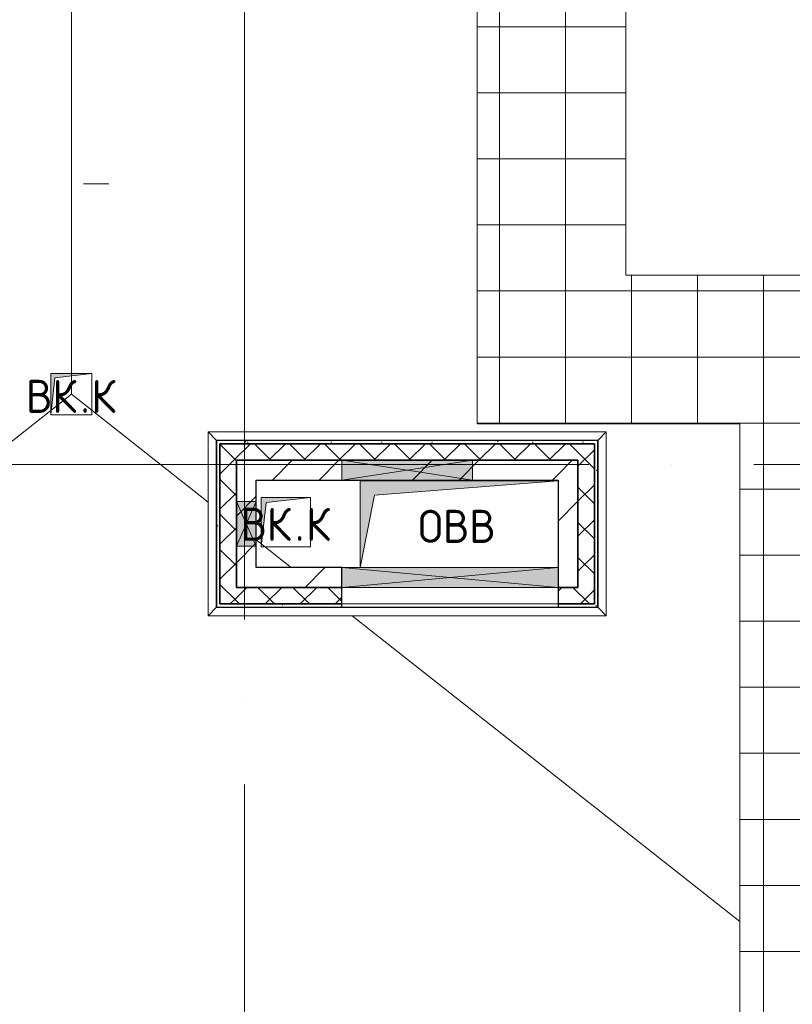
# Model space of a CAD drawing. Header units: millimetres. Extents: x -30540 to 143646, y -11730 to 123410.
# Tile 78 of 114: x 98292 to 102974, y 40080 to 46043. Entities that reach past the tile are written whole.
import ezdxf

# ---------------------------------------------------------------- set-up
doc = ezdxf.new("R2010")
doc.units = ezdxf.units.MM
doc.linetypes.add('ADSK_Линия сетки', pattern=[5000, 4000, -500, 0, -500])
for name, color, linetype, lineweight in [('A-____-NOTE-TEXT', 7, 'Continuous', 18), ('A-GENM-____-OTLN', 7, 'Continuous', 18), ('A-GLAZ-____-MCUT', 7, 'Continuous', 9), ('A-GLAZ-____-OTLN', 7, 'Continuous', 18), ('A-ROOF-____-OTLN', 7, 'Continuous', 18), ('A-ROOF-____-PATT', 7, 'Continuous', 18), ('A-WALL-____-MCUT', 7, 'Continuous', 40), ('A-WALL-____-OTLN', 7, 'Continuous', 18), ('A-WALL-____-PATT', 7, 'Continuous', 40), ('I-WALL-____-MCUT', 7, 'Continuous', 40), ('I-WALL-____-OTLN', 7, 'Continuous', 18), ('M-EQPM-____-OTLN', 7, 'Continuous', 18), ('P-SANR-FIXT-OTLN', 7, 'Continuous', 18), ('S-GRID-____-OTLN', 7, 'Continuous', 9)]:
    doc.layers.add(name, color=color, linetype=linetype, lineweight=lineweight)
doc.styles.add('GOST Common', font='GOST_Common.ttf', dxfattribs={"height": 200})
pattern_1 = [(45, (0, 0), (-424.264, 424.264), []), (45, (0, 282.8), (-424.264, 424.264), [])]
pattern_2 = [(45, (0, 0), (-106.06602, 106.06602), []), (135, (0, 0), (-106.06602, -106.06602), [])]
pattern_3 = [(0, (0, 0), (406.4, 101.6), [6.706, -298.094, 6.706, -298.094, -1625.6]), (0, (0, 0), (406.4, 101.6), [-609.6, 6.706, -602.894, 6.706, -298.094, -711.2]), (0, (0, 0), (406.4, 101.6), [-1524, 6.706, -196.494, 6.706, -501.294]), (120, (152.4, 50.8), (-291.18818, 301.15272), [6.706, -298.094, 6.706, -298.094, -1625.6]), (120, (152.4, 50.8), (-291.18818, 301.15272), [-609.6, 6.706, -602.894, 6.706, -298.094, -711.2]), (120, (152.4, 50.8), (-291.18818, 301.15272), [-1524, 6.706, -196.494, 6.706, -501.294]), (240, (203.2, 254), (-115.21182, -402.75272), [6.706, -298.094, 6.706, -298.094, -1625.6]), (240, (203.2, 254), (-115.21182, -402.75272), [-609.6, 6.706, -602.894, 6.706, -298.094, -711.2]), (240, (203.2, 254), (-115.21182, -402.75272), [-1524, 6.706, -196.494, 6.706, -501.294])]

# ---------------------------------------------------------------- blocks, each defined once
blk = doc.blocks.new('АР_Отверстие прямоугольное - ОВВ-6391445-Кровля')
at = {"layer": 'A-GLAZ-____-OTLN', "lineweight": 13, "true_color": 0xf9f9f9}
blk.add_hatch(color=7, dxfattribs=at).paths.add_polyline_path([(520, -60), (520, 60), (-270, 60), (-270, -60), (-198.8, -60)])
at = {"layer": 'A-GLAZ-____-MCUT', "color": 254, "lineweight": 15, "true_color": 0xcccccc}
for p, q in [((-270, 60), (-270, -60)), ((520, 60), (520, -60))]:
    blk.add_line(p, q, dxfattribs=at)
at = {"layer": 'A-GLAZ-____-OTLN', "color": 254, "lineweight": 5, "true_color": 0xcccccc}
for p, q in [((520, 60), (-270, -60)), ((-270, 60), (520, -60))]:
    blk.add_line(p, q, dxfattribs=at)
at = {"layer": 'A-GLAZ-____-OTLN', "color": 254, "lineweight": 13, "true_color": 0xcccccc}
for p, q in [((520, 60), (-270, 60)), ((-270, 60), (-270, -60)), ((520, -60), (520, 60)), ((-270, -60), (520, -60))]:
    blk.add_line(p, q, dxfattribs=at)
blk = doc.blocks.new('АР_Отверстие прямоугольное - ОВВ-5785469-Кровля')
at = {"layer": 'A-GLAZ-____-OTLN', "lineweight": 13, "true_color": 0xf9f9f9}
blk.add_hatch(color=7, dxfattribs=at).paths.add_polyline_path([(-530, -60), (780, -60), (780, 60), (-530, 60)])
at = {"layer": 'A-GLAZ-____-MCUT', "color": 254, "lineweight": 15, "true_color": 0xcccccc}
for p, q in [((-530, 60), (-530, -60)), ((780, 60), (780, -60))]:
    blk.add_line(p, q, dxfattribs=at)
at = {"layer": 'A-GLAZ-____-OTLN', "color": 254, "lineweight": 5, "true_color": 0xcccccc}
for p, q in [((780, 60), (-530, -60)), ((-530, 60), (780, -60))]:
    blk.add_line(p, q, dxfattribs=at)
at = {"layer": 'A-GLAZ-____-OTLN', "color": 254, "lineweight": 13, "true_color": 0xcccccc}
for p, q in [((780, 60), (-530, 60)), ((-530, 60), (-530, -60)), ((780, -60), (780, 60)), ((-530, -60), (780, -60))]:
    blk.add_line(p, q, dxfattribs=at)
blk = doc.blocks.new('АР_Отверстие прямоугольное1 - ВК-6638912-Кровля')
at = {"layer": 'A-GLAZ-____-OTLN', "lineweight": 13, "true_color": 0xf9f9f9}
blk.add_hatch(color=7, dxfattribs=at).paths.add_polyline_path([(-10, -60), (260, -60), (260, 60), (-10, 60)])
at = {"layer": 'A-GLAZ-____-MCUT', "color": 254, "lineweight": 15, "true_color": 0xcccccc}
for p, q in [((-10, 60), (-10, -60)), ((260, 60), (260, -60))]:
    blk.add_line(p, q, dxfattribs=at)
at = {"layer": 'A-GLAZ-____-OTLN', "color": 254, "lineweight": 5, "true_color": 0xcccccc}
for p, q in [((260, 60), (-10, -60)), ((-10, 60), (260, -60))]:
    blk.add_line(p, q, dxfattribs=at)
at = {"layer": 'A-GLAZ-____-OTLN', "color": 254, "lineweight": 13, "true_color": 0xcccccc}
for p, q in [((260, 60), (-10, 60)), ((-10, 60), (-10, -60)), ((260, -60), (260, 60)), ((-10, -60), (260, -60))]:
    blk.add_line(p, q, dxfattribs=at)
blk = doc.blocks.new('_GM_Dt-St-D_Фартук гнутый из оцинкованной стали_Пристенный_Тип 1__c-верхняя кромка с отгибом_ - ФС-1_3_50х70У100-1_5_t__RAL7016-6262802-Кровля')
at = {"layer": 'A-GENM-____-OTLN', "color": 254, "lineweight": 13, "true_color": 0xcccccc}
for p, q in [((0, 50), (2413, 50)), ((50, 0), (0, 50)), ((50, 0), (2363, 0)), ((50, 0), (50, -1.5)), ((2413, 50), (2363, 0)), ((2363, -1.5), (2363, 0))]:
    blk.add_line(p, q, dxfattribs=at)
blk = doc.blocks.new('_GM_Dt-St-D_Фартук гнутый из оцинкованной стали_Пристенный_Тип 1__c-верхняя кромка с отгибом_ - ФС-1_3_50х70У100-1_5_t__RAL7016-6262808-Кровля')
at = {"layer": 'A-GENM-____-OTLN', "color": 254, "lineweight": 13, "true_color": 0xcccccc}
for p, q in [((0, 50), (1113, 50)), ((50, 0), (0, 50)), ((50, 0), (1063, 0)), ((50, 0), (50, -1.5)), ((1113, 50), (1063, 0)), ((1063, -1.5), (1063, 0))]:
    blk.add_line(p, q, dxfattribs=at)
blk = doc.blocks.new('_GM_Dt-St-D_Фартук гнутый из оцинкованной стали_Пристенный_Тип 1__c-верхняя кромка с отгибом_ - ФС-1_3_50х70У100-1_5_t__RAL7016-6262805-Кровля')
at = {"layer": 'A-GENM-____-OTLN', "color": 254, "lineweight": 13, "true_color": 0xcccccc}
for p, q in [((0, -50), (50, 0)), ((50, 1.5), (50, 0)), ((1063, 0), (50, 0)), ((1063, 0), (1063, 1.5)), ((1063, 0), (1113, -50)), ((1113, -50), (0, -50))]:
    blk.add_line(p, q, dxfattribs=at)
blk = doc.blocks.new('_GM_Dt-St-D_Фартук гнутый из оцинкованной стали_Пристенный_Тип 1__c-верхняя кромка с отгибом_ - ФС-1_3_50х70У100-1_5_t__RAL7016-6262843-Кровля')
at = {"layer": 'A-GENM-____-OTLN', "color": 254, "lineweight": 13, "true_color": 0xcccccc}
for p, q in [((50, 1.5), (50, 0)), ((2363, 0), (50, 0)), ((2363, 0), (2363, 1.5)), ((2363, 0), (2413, -50)), ((0, -50), (50, 0)), ((2413, -50), (0, -50))]:
    blk.add_line(p, q, dxfattribs=at)
blk = doc.blocks.new('АР_Канал вертикальный прямоугольный - ВК_К-5750316-Кровля')
at = {"layer": 'M-EQPM-____-OTLN', "lineweight": 13, "true_color": 0xe2e2e2}
blk.add_hatch(color=254, dxfattribs=at).paths.add_polyline_path([(-150, -150), (-120, 120), (150, 150), (-150, 150)])
at = {"layer": 'M-EQPM-____-OTLN', "color": 253, "lineweight": 13, "true_color": 0xaaaaaa}
for p, q in [((150, 150), (-150, 150)), ((-150, 150), (-150, -150)), ((150, 150), (-150, 150)), ((-150, 150), (-150, -150)), ((-150, -150), (-150, 150)), ((-150, 150), (150, 150)), ((-150, -150), (-120, 120)), ((-150, -150), (-120, 120)), ((-120, 120), (150, 150)), ((-120, 120), (150, 150)), ((150, -150), (150, 150)), ((150, 150), (150, -150)), ((-150, -150), (150, -150)), ((150, -150), (-150, -150))]:
    blk.add_line(p, q, dxfattribs=at)
blk = doc.blocks.new('АР_Канал вертикальный прямоугольный - ОВВ-5757467-Кровля')
at = {"layer": 'M-EQPM-____-OTLN', "lineweight": 13, "true_color": 0xe2e2e2}
blk.add_hatch(color=254, dxfattribs=at).paths.add_polyline_path([(-600, -262.5), (-513.75, 176.25), (600, 262.5), (-600, 262.5)])
at = {"layer": 'M-EQPM-____-OTLN', "color": 253, "lineweight": 13, "true_color": 0xaaaaaa}
for p, q in [((600, 262.5), (-600, 262.5)), ((-600, 262.5), (-600, -262.5)), ((600, 262.5), (-600, 262.5)), ((-600, 262.5), (-600, -262.5)), ((-600, -262.5), (-600, 262.5)), ((-600, 262.5), (600, 262.5)), ((-513.75, 176.25), (600, 262.5)), ((-513.75, 176.25), (600, 262.5)), ((600, -262.5), (600, 262.5)), ((600, 262.5), (600, -262.5)), ((-600, -262.5), (-513.75, 176.25)), ((-600, -262.5), (-513.75, 176.25)), ((-600, -262.5), (600, -262.5)), ((600, -262.5), (-600, -262.5))]:
    blk.add_line(p, q, dxfattribs=at)
blk = doc.blocks.new('Воронка_21 - 2In Diameter-2088874-Кровля')
at = {"layer": 'P-SANR-FIXT-OTLN', "color": 253, "lineweight": 13, "true_color": 0xaaaaaa}
for p, q in [((98679.8, 45050), (98832.2, 45050)), ((98733.6, 45050), (98784.4, 45050)), ((98759, 45050), (98756, 45050))]:
    blk.add_line(p, q, dxfattribs=at)
blk = doc.blocks.new('АР_Канал вертикальный прямоугольный - ВК_К-6176987-Кровля')
at = {"layer": 'M-EQPM-____-OTLN', "lineweight": 13, "true_color": 0xe2e2e2}
blk.add_hatch(color=254, dxfattribs=at).paths.add_polyline_path([(-125, -125), (-100, 100), (125, 125), (-125, 125)])
at = {"layer": 'M-EQPM-____-OTLN', "color": 253, "lineweight": 13, "true_color": 0xaaaaaa}
for p, q in [((125, 125), (-125, 125)), ((-125, 125), (-125, -125)), ((125, 125), (-125, 125)), ((-125, 125), (-125, -125)), ((-125, -125), (-125, 125)), ((-125, 125), (125, 125)), ((-100, 100), (125, 125)), ((-100, 100), (125, 125)), ((125, -125), (125, 125)), ((125, 125), (125, -125)), ((-125, -125), (-100, 100)), ((-125, -125), (-100, 100)), ((-125, -125), (125, -125)), ((125, -125), (-125, -125))]:
    blk.add_line(p, q, dxfattribs=at)
blk = doc.blocks.new('Наметкина 10_РД_АР_К4_отсоединено_rvt-1-Кровля')
at = {"layer": 'A-ROOF-____-PATT', "lineweight": 5, "true_color": 0xe4e4e4}
h = blk.add_hatch(dxfattribs=at)
h.set_pattern_fill('FP_22', color=254, style=0, pattern_type=2)
h.set_pattern_definition([(0, (0, 0), (0, 400), []), (90, (0, 0), (-400, 2e-14), [])])
h.paths.add_polyline_path([(100274.1, 36575), (100274.1, 36870), (102656.9, 36870), (102656.9, 36575), (103556.9, 36575), (103556.9, 44496.5), (101965.3, 44496.5), (101965.3, 48330), (101226.8, 48330), (101226.8, 48258.5), (101065.3, 48258.5), (101065.3, 43596.5), (102656.9, 43596.5), (102656.9, 37770), (95231.4, 37770), (94212.3, 38789.1), (90982.3, 38789.1), (90982.3, 37889.1), (93839.5, 37889.1), (94858.6, 36870), (99374.1, 36870), (99374.1, 36575)])
at = {"layer": 'A-WALL-____-PATT', "lineweight": 5, "true_color": 0xcccccc}
h = blk.add_hatch(dxfattribs=at)
h.set_pattern_fill('FP_24', color=254, style=0, pattern_type=2)
h.set_pattern_definition(pattern_3)
h.paths.add_polyline_path([(99485.3, 42485), (99505.3, 42485), (99505.3, 43495), (99485.3, 43495), (99485.3, 42559.6)])
h = blk.add_hatch(dxfattribs=at)
h.set_pattern_fill('FP_24', color=254, style=0, pattern_type=2)
h.set_pattern_definition(pattern_3)
h.paths.add_polyline_path([(101775.3, 43475), (101795.3, 43475), (101795.3, 43495), (99505.3, 43495), (99505.3, 43475), (101338.3, 43475)])
h = blk.add_hatch(dxfattribs=at)
h.set_pattern_fill('FP_21', color=254, style=0, pattern_type=2)
h.set_pattern_definition(pattern_2)
h.paths.add_polyline_path([(101675.3, 43375), (101675.3, 43475), (99505.3, 43475), (99505.3, 43375), (101338.3, 43375)])
h = blk.add_hatch(dxfattribs=at)
h.set_pattern_fill('FP_21', color=254, style=0, pattern_type=2)
h.set_pattern_definition(pattern_2)
h.paths.add_polyline_path([(101675.3, 42605), (101775.3, 42605), (101775.3, 43475), (101675.3, 43475), (101675.3, 43375)])
h = blk.add_hatch(dxfattribs=at)
h.set_pattern_fill('FP_24', color=254, style=0, pattern_type=2)
h.set_pattern_definition(pattern_3)
h.paths.add_polyline_path([(101795.3, 42505), (101795.3, 43475), (101775.3, 43475), (101775.3, 42505)])
h = blk.add_hatch(dxfattribs=at)
h.set_pattern_fill('FP_21', color=254, style=0, pattern_type=2)
h.set_pattern_definition(pattern_2)
h.paths.add_polyline_path([(99605.3, 42505), (99605.3, 43375), (99505.3, 43375), (99505.3, 42505)])
h = blk.add_hatch(dxfattribs=at)
h.set_pattern_fill('FP_20', color=254, style=0, pattern_type=2)
h.set_pattern_definition(pattern_1)
h.paths.add_polyline_path([(101555.3, 43255), (101555.3, 43375), (99605.3, 43375), (99605.3, 43255), (101338.3, 43255)])
h = blk.add_hatch(dxfattribs=at)
h.set_pattern_fill('FP_20', color=254, style=0, pattern_type=2)
h.set_pattern_definition(pattern_1)
h.paths.add_polyline_path([(101555.3, 42605), (101675.3, 42605), (101675.3, 43375), (101555.3, 43375), (101555.3, 42725)])
h = blk.add_hatch(dxfattribs=at)
h.set_pattern_fill('FP_20', color=254, style=0, pattern_type=2)
h.set_pattern_definition(pattern_1)
h.paths.add_polyline_path([(99725.3, 42605), (99725.3, 43255), (99605.3, 43255), (99605.3, 42605)])
h = blk.add_hatch(dxfattribs=at)
h.set_pattern_fill('FP_20', color=254, style=0, pattern_type=2)
h.set_pattern_definition(pattern_1)
h.paths.add_polyline_path([(100245.3, 42605), (100245.3, 42725), (99725.3, 42725), (99725.3, 42605)])
h = blk.add_hatch(dxfattribs=at)
h.set_pattern_fill('FP_21', color=254, style=0, pattern_type=2)
h.set_pattern_definition(pattern_2)
h.paths.add_polyline_path([(101555.3, 42505), (101775.3, 42505), (101775.3, 42605), (101555.3, 42605)])
h.paths.add_polyline_path([(100245.3, 42505), (100245.3, 42605), (99605.3, 42605), (99605.3, 42505)])
h = blk.add_hatch(dxfattribs=at)
h.set_pattern_fill('FP_24', color=254, style=0, pattern_type=2)
h.set_pattern_definition(pattern_3)
h.paths.add_polyline_path([(101795.3, 42485), (101795.3, 42505), (101555.3, 42505), (101555.3, 42485)])
h.paths.add_polyline_path([(100245.3, 42485), (100245.3, 42505), (99505.3, 42505), (99505.3, 42485)])
at = {"layer": 'A-ROOF-____-OTLN', "color": 254, "lineweight": 13, "true_color": 0xcccccc}
for p, q in [((101965.3, 44496.5), (101965.3, 48330)), ((101065.3, 43596.5), (101065.3, 48258.5)), ((98605.3, 48200), (98605.3, 43775)), ((101965.3, 44496.5), (103556.9, 44496.5)), ((97626.8, 43003.9), (98605.3, 43775)), ((98605.3, 43775), (99433.8, 43122.1)), ((102656.9, 43596.5), (101065.3, 43596.5)), ((102656.9, 37770), (102656.9, 43596.5)), ((99725.3, 42892.4), (99937.7, 42725)), ((100307.6, 42433.5), (102656.9, 40582.2))]:
    blk.add_line(p, q, dxfattribs=at)
at = {"layer": 'A-WALL-____-MCUT', "color": 254, "lineweight": 30, "true_color": 0xcccccc}
for p, q in [((99485.3, 43495), (99485.3, 42485)), ((99505.3, 43495), (99485.3, 43495)), ((100245.3, 43495), (99505.3, 43495)), ((100245.3, 43475), (99505.3, 43475)), ((99505.3, 43475), (99505.3, 43375)), ((99505.3, 42505), (99505.3, 43475)), ((99505.3, 43475), (100245.3, 43475)), ((101035.3, 43495), (100245.3, 43495)), ((101035.3, 43475), (100245.3, 43475)), ((100245.3, 43475), (101035.3, 43475)), ((101795.3, 43495), (101035.3, 43495)), ((101675.3, 43475), (101035.3, 43475)), ((101035.3, 43475), (101775.3, 43475)), ((101775.3, 43475), (101675.3, 43475)), ((101775.3, 42605), (101775.3, 43475)), ((101775.3, 43475), (101775.3, 42505)), ((101795.3, 43475), (101795.3, 43495)), ((101795.3, 42505), (101795.3, 43475)), ((99505.3, 43375), (99505.3, 43125)), ((99605.3, 43375), (100245.3, 43375)), ((99605.3, 43125), (99605.3, 43375)), ((100245.3, 43375), (101035.3, 43375)), ((101035.3, 43375), (101675.3, 43375)), ((101675.3, 43375), (101675.3, 42605)), ((99505.3, 43125), (99505.3, 42855)), ((99605.3, 42855), (99605.3, 43125)), ((99505.3, 42855), (99505.3, 42505)), ((99605.3, 42605), (99605.3, 42855)), ((100245.3, 42605), (99605.3, 42605)), ((100245.3, 42505), (100245.3, 42605)), ((101675.3, 42605), (101555.3, 42605)), ((101555.3, 42605), (101555.3, 42505)), ((101775.3, 42505), (101775.3, 42605)), ((99485.3, 42485), (99505.3, 42485)), ((99505.3, 42505), (99605.3, 42505)), ((100245.3, 42505), (99505.3, 42505)), ((99505.3, 42485), (100245.3, 42485)), ((99605.3, 42505), (100245.3, 42505)), ((100245.3, 42485), (100245.3, 42505)), ((101555.3, 42505), (101775.3, 42505)), ((101775.3, 42505), (101555.3, 42505)), ((101555.3, 42505), (101555.3, 42485)), ((101555.3, 42485), (101795.3, 42485)), ((101795.3, 42485), (101795.3, 42505))]:
    blk.add_line(p, q, dxfattribs=at)
at = {"layer": 'A-WALL-____-OTLN', "color": 254, "lineweight": 13, "true_color": 0xcccccc}
for p, q in [((100245.3, 42605), (100245.3, 42559.6)), ((100245.3, 42605), (101555.3, 42605)), ((101555.3, 42605), (101555.3, 42505)), ((101555.3, 42505), (100245.3, 42505)), ((100245.3, 42505), (101555.3, 42505)), ((101555.3, 42485), (100245.3, 42485))]:
    blk.add_line(p, q, dxfattribs=at)
at = {"layer": 'I-WALL-____-MCUT', "color": 254, "lineweight": 30, "true_color": 0xcccccc}
for p, q in [((100245.3, 43375), (99605.3, 43375)), ((99605.3, 43375), (99605.3, 43255)), ((101035.3, 43375), (100245.3, 43375)), ((101555.3, 43375), (101035.3, 43375)), ((101675.3, 43375), (101555.3, 43375)), ((101675.3, 42605), (101675.3, 43375)), ((99605.3, 43255), (99605.3, 43125)), ((99725.3, 43255), (100245.3, 43255)), ((99725.3, 43125), (99725.3, 43255)), ((100245.3, 43255), (101035.3, 43255)), ((101035.3, 43255), (101555.3, 43255)), ((101555.3, 43255), (101555.3, 42725)), ((99605.3, 43125), (99605.3, 42855)), ((99725.3, 42855), (99725.3, 43125)), ((99605.3, 42855), (99605.3, 42605)), ((99725.3, 42725), (99725.3, 42855)), ((100245.3, 42725), (99725.3, 42725)), ((100245.3, 42605), (100245.3, 42725)), ((101555.3, 42725), (101555.3, 42605)), ((99605.3, 42605), (99725.3, 42605)), ((99725.3, 42605), (100245.3, 42605)), ((101555.3, 42605), (101675.3, 42605))]:
    blk.add_line(p, q, dxfattribs=at)
at = {"layer": 'I-WALL-____-OTLN', "color": 254, "lineweight": 13, "true_color": 0xcccccc}
for p, q in [((100245.3, 42725), (100245.3, 42605)), ((100245.3, 42725), (101555.3, 42725)), ((101555.3, 42725), (101555.3, 42605)), ((101555.3, 42605), (100245.3, 42605))]:
    blk.add_line(p, q, dxfattribs=at)
at = {"layer": 'A-GENM-____-OTLN', "color": 254, "lineweight": 13, "true_color": 0xcccccc}
for name, p in [('_GM_Dt-St-D_Фартук гнутый из оцинкованной стали_Пристенный_Тип 1__c-верхняя кромка с отгибом_ - ФС-1_3_50х70У100-1_5_t__RAL7016-6262802-Кровля', (99433.8, 43496.5)), ('_GM_Dt-St-D_Фартук гнутый из оцинкованной стали_Пристенный_Тип 1__c-верхняя кромка с отгибом_ - ФС-1_3_50х70У100-1_5_t__RAL7016-6262843-Кровля', (99433.8, 42483.5))]:
    blk.add_blockref(name, p, dxfattribs=at)
for name, p, rotation in [('_GM_Dt-St-D_Фартук гнутый из оцинкованной стали_Пристенный_Тип 1__c-верхняя кромка с отгибом_ - ФС-1_3_50х70У100-1_5_t__RAL7016-6262805-Кровля', (99483.8, 43546.5), 269.9999999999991), ('_GM_Dt-St-D_Фартук гнутый из оцинкованной стали_Пристенный_Тип 1__c-верхняя кромка с отгибом_ - ФС-1_3_50х70У100-1_5_t__RAL7016-6262808-Кровля', (101796.8, 43546.5), 270.0000000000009)]:
    blk.add_blockref(name, p, dxfattribs=dict(at, rotation=rotation))
at = {"layer": 'A-GLAZ-____-OTLN', "color": 254, "lineweight": 13, "true_color": 0xcccccc}
for name, p in [('АР_Отверстие прямоугольное - ОВВ-6391445-Кровля', (100515.3, 43315)), ('АР_Отверстие прямоугольное - ОВВ-5785469-Кровля', (100775.3, 42665))]:
    blk.add_blockref(name, p, dxfattribs=at)
at = {"layer": 'A-GLAZ-____-OTLN', "color": 254, "lineweight": 13, "true_color": 0xcccccc, "rotation": 89.99999999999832}
blk.add_blockref('АР_Отверстие прямоугольное1 - ВК-6638912-Кровля', (99665.3, 42865), dxfattribs=at)
at = {"layer": 'M-EQPM-____-OTLN', "color": 253, "lineweight": 5, "true_color": 0xaaaaaa}
for name, p in [('АР_Канал вертикальный прямоугольный - ВК_К-6176987-Кровля', (98605.3, 43775)), ('АР_Канал вертикальный прямоугольный - ОВВ-5757467-Кровля', (100955.3, 42987.5)), ('АР_Канал вертикальный прямоугольный - ВК_К-5750316-Кровля', (99905.3, 43000))]:
    blk.add_blockref(name, p, dxfattribs=at)
at = {"layer": 'P-SANR-FIXT-OTLN', "color": 253, "lineweight": 5, "true_color": 0xaaaaaa}
blk.add_blockref('Воронка_21 - 2In Diameter-2088874-Кровля', (0, 0), dxfattribs=at)
at = {"layer": 'A-____-NOTE-TEXT', "color": 253, "lineweight": 5, "true_color": 0xaaaaaa, "char_height": 200, "attachment_point": 1, "style": 'GOST Common'}
for s, insert, width in [('ВК', (98330.1, 43862.2), 400.844), ('\\fGOST Common|b0|i0|c204|p34|;К', (98727, 43862.2), 192.405), ('\\fGOST Common|b0|i0|c204|p34|;.', (98660.8, 43862.2), 80.169), ('ВК', (99630.1, 43087.2), 400.844), ('\\fGOST Common|b0|i0|c204|p34|;К', (100027, 43087.2), 192.405), ('ОВВ', (100707.1, 43074.7), 609.282), ('\\fGOST Common|b0|i0|c204|p34|;.', (99960.8, 43087.2), 80.169)]:
    blk.add_mtext(s, dxfattribs=dict(at, insert=insert, width=width))

msp = doc.modelspace()

# ---------------------------------------------------------------- linework, layer by layer
at = {"layer": 'S-GRID-____-OTLN', "color": 253, "linetype": 'ADSK_Линия сетки', "true_color": 0xaaaaaa}
for p, q in [((99655.3, -7590.4), (99655.3, 56550)), ((111741.6, 43350), (78589.2, 43350))]:
    msp.add_line(p, q, dxfattribs=at)

# ---------------------------------------------------------------- block references
at = {"lineweight": 5}
msp.add_blockref('Наметкина 10_РД_АР_К4_отсоединено_rvt-1-Кровля', (0, 0), dxfattribs=at)

doc.saveas('drawing.dxf')
